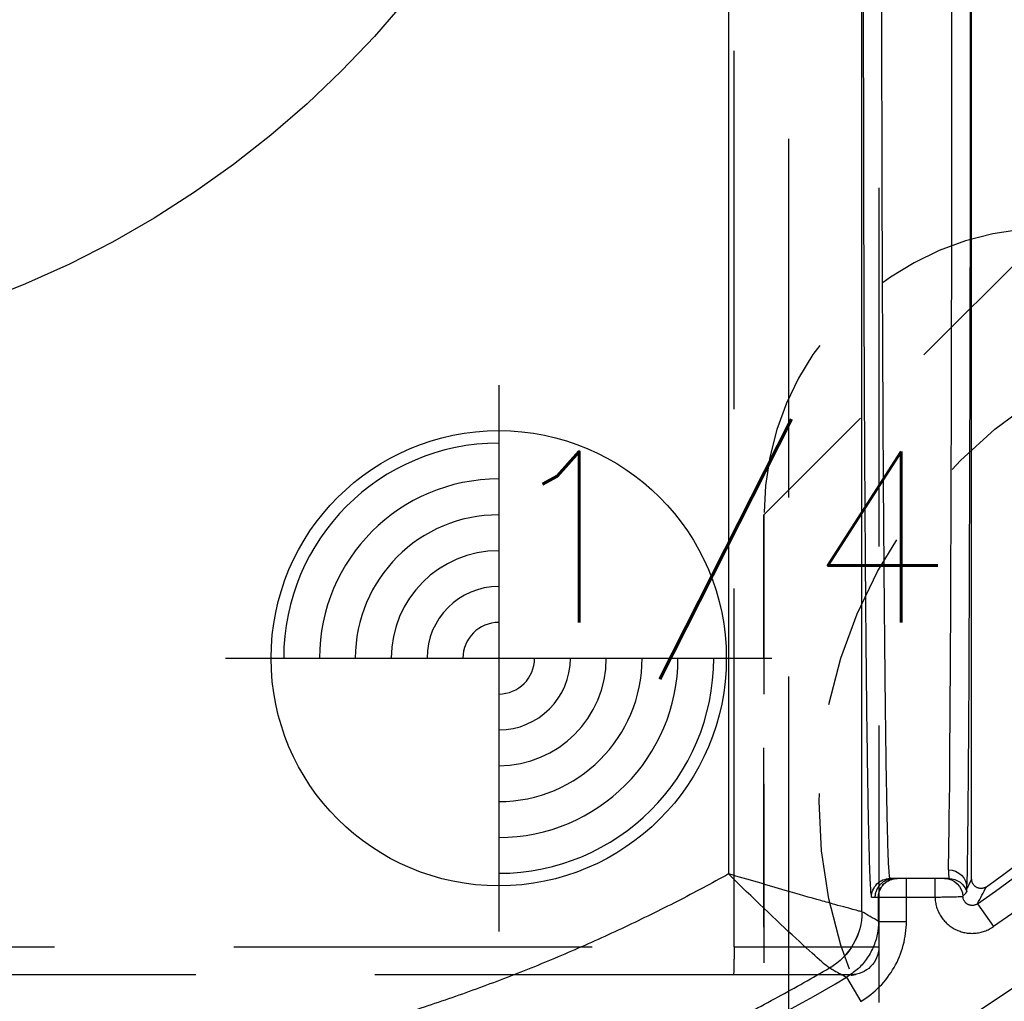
# Model space of a CAD drawing. Extents: x 2651 to 7771, y -1163 to 1075.
# Tile 256 of 256: x 4116 to 4130, y 697 to 711. Entities that reach past the tile are written whole.
import ezdxf

# ---------------------------------------------------------------- set-up
doc = ezdxf.new("R2010")
doc.units = 0
doc.header["$LTSCALE"] = 10
for name, pattern in [('CNSHID', [4, 3, -1]), ('DASHED', [0.75, 0.5, -0.25]), ('HIDDEN', [0.375, 0.25, -0.125])]:
    doc.linetypes.add(name, pattern=pattern)
doc.layers.get('0').update_dxf_attribs({"linetype": 'CONTINUOUS'})
doc.layers.get('Defpoints').update_dxf_attribs({"linetype": 'CONTINUOUS'})
for name, color, linetype in [('1', 7, 'CONTINUOUS'), ('204', 7, 'CONTINUOUS'), ('COOL', 150, 'HIDDEN'), ('DIM', 3, 'CONTINUOUS'), ('LAYER_103', 7, 'CONTINUOUS'), ('PIN', 3, 'CONTINUOUS'), ('WL1-HL', 4, 'CNSHID')]:
    doc.layers.add(name, color=color, linetype=linetype)
doc.styles.get("Standard").update_dxf_attribs({"font": 'romans.shx'})
doc.dimstyles.new('MM& INCH5', dxfattribs={"dimtxt": 5, "dimasz": 2.5, "dimexe": 1, "dimexo": 0.5, "dimtad": 0, "dimrnd": 1.38778e-17, "dimzin": 9, "dimdsep": 46, "dimtxsty": 'Standard', "dimblk": 'CLOSED', "dimcen": 0, "dimclrd": 3, "dimclre": 3, "dimclrt": 3, "dimazin": 2, "dimtfac": 0.75, "dimtofl": 0, "dimtmove": 0, "dimatfit": 3, "dimfxl": 0, "dimtolj": 1, "dimarcsym": 0})

# ---------------------------------------------------------------- blocks, each defined once
blk = doc.blocks.new('DSD')
at = {"layer": '1', "color": 6, "linetype": 'DASHED'}
for p, q in [((499.908, 528.968), (499.908, 578.104)), ((500.665, 577.737), (500.665, 520.364)), ((501.927, 577.054), (501.927, 528.968)), ((501.922, 529.325), (501.922, 529.662)), ((499.908, 528.968), (501.927, 528.968)), ((499.898, 528.58), (462.919, 528.58)), ((501.538, 528.58), (499.898, 528.58))]:
    blk.add_line(p, q, dxfattribs=at)
at = {"layer": '1', "color": 252, "linetype": 'Continuous'}
for p, q in [((501.692, 529.457), (501.692, 573.842)), ((499.831, 573.329), (499.831, 529.985)), ((502.312, 529.662), (502.312, 529.921)), ((502.711, 529.662), (502.711, 529.921)), ((501.825, 529.662), (501.923, 529.662)), ((501.923, 529.662), (501.923, 529.324)), ((501.923, 529.662), (502.312, 529.662)), ((502.312, 529.662), (502.711, 529.662)), ((502.312, 529.324), (502.312, 529.662)), ((503.303, 529.569), (503.526, 529.251)), ((501.923, 529.324), (502.312, 529.324)), ((501.477, 528.543), (501.675, 528.208))]:
    blk.add_line(p, q, dxfattribs=at)
at = {"layer": '1', "color": 7, "linetype": 'Continuous'}
for p, q in [((503.222, 529.912), (503.222, 573.144)), ((502.182, 529.921), (502.084, 529.921)), ((502.312, 529.921), (502.182, 529.921)), ((502.711, 529.921), (502.312, 529.921))]:
    blk.add_line(p, q, dxfattribs=at)
at = {"layer": '1', "color": 252, "linetype": 'Continuous'}
for centre, radius, start, end in [((487.959, 551.472), 26.743, 305.0137, 346.7286), ((486.693, 563.151), 38.365, 233.2604, 276.1879), ((487.959, 551.472), 26.617, 276.1879, 300.5226)]:
    blk.add_arc(centre, radius, start, end, dxfattribs=at)
at = {"layer": '1', "color": 7, "linetype": 'Continuous'}
for radius, start, end in [(26.62, 305.5251, 346.6816), (28.499, 303.3599, 336.8536)]:
    blk.add_arc((487.959, 551.472), radius, start, end, dxfattribs=at)
at = {"layer": '1', "color": 252, "linetype": 'Continuous', "extrusion": (0, 0, -1)}
for centre, radius, start, end in [((-487.959, 551.472), 27.132, 193.2714, 234.9863), ((-487.959, 551.472), 28.376, 202.1388, 263.7853), ((-486.693, 563.151), 38.753, 263.8121, 306.7396), ((-486.693, 563.151), 40.124, 263.7932, 306.1972)]:
    blk.add_arc(centre, radius, start, end, dxfattribs=at)
at = {"layer": '1', "color": 110, "linetype": 'Continuous'}
for centre, radius, start, end in [((487.959, 551.472), 27.988, 276.2148, 338.982), ((486.693, 563.151), 39.735, 230.6179, 276.2068)]:
    blk.add_arc(centre, radius, start, end, dxfattribs=at)
at = {"layer": '1', "color": 6, "linetype": 'DASHED', "extrusion": (0, 0, -1)}
blk.add_arc((-501.538, 528.968), 0.389, 180, 270, dxfattribs=at)
at = {"layer": '1', "color": 7, "linetype": 'Continuous'}
blk.add_ellipse((502.89, 542.875), major_axis=(0, 12.954), ratio=0.004451, start_param=3.278184, end_param=4.712389, dxfattribs=at)
at = {"layer": '1', "color": 252, "linetype": 'Continuous'}
for centre, major_axis, ratio, start_param, end_param in [((503.149, 542.875), (0, 13.213), 0.004363, 3.278184, 4.712389), ((486.674, 563.151), (-41.149, 0), 1, 0.952596, 1.678692)]:
    blk.add_ellipse(centre, major_axis=major_axis, ratio=ratio, start_param=start_param, end_param=end_param, dxfattribs=at)
at = {"layer": '1', "color": 252, "linetype": 'Continuous', "extrusion": (0, 0, -1)}
for centre, major_axis, ratio, start_param, end_param in [((502.897, 529.785), (0.259, -0.008), 0.990677, 4.68095, 6.251152), ((502.084, 529.662), (0, -0.259), 0.999962, 1.570796, 3.141593), ((502.182, 529.662), (0, -0.259), 0.999962, 1.570796, 3.141593), ((502.841, 529.662), (0, -0.259), 0.999989, 3.141593, 4.678393), ((502.905, 529.662), (0, -0.259), 0.999977, 3.141593, 4.431029), ((500.785, 529.457), (0.452, 0.786), 0.999949, 1.049185, 2.092408), ((500.785, 529.457), (-0.106, 0.901), 0.999761, 1.688035, 2.731247)]:
    blk.add_ellipse(centre, major_axis=major_axis, ratio=ratio, start_param=start_param, end_param=end_param, dxfattribs=at)
at = {"layer": '1', "color": 6, "linetype": 'DASHED', "extrusion": (0, 0, -1)}
for centre in [(502.137, 529.662), (502.181, 529.662)]:
    blk.add_ellipse(centre, major_axis=(0, -0.259), ratio=0.999914, start_param=1.570796, end_param=3.141593, dxfattribs=at)
at = {"layer": '1', "color": 252, "linetype": 'Continuous'}
for points, weights in [([(501.71, 542.875), (501.71, 535.135), (501.757, 529.662), (501.825, 529.662)], [1, 0.804737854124, 0.804737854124, 1]), ([(490.56, 527.041), (481.685, 526.077), (473.041, 528.306), (465.739, 533.443)], [1, 0.957116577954, 0.957116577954, 1]), ([(499.831, 529.985), (496.958, 528.39), (493.826, 527.396), (490.56, 527.041)], [1, 0.98681524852, 0.98681524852, 1])]:
    blk.add_rational_spline(points, weights, degree=3, dxfattribs=at)
for points, knots in [([(502.084, 529.921), (502.082, 529.925), (502.077, 529.934), (502.071, 530.005), (502.064, 530.115), (502.058, 530.267), (502.052, 530.458), (502.046, 530.686), (502.041, 530.947), (502.035, 531.241), (502.03, 531.564), (502.025, 531.915), (502.021, 532.29), (502.016, 532.688), (502.012, 533.107), (502.008, 533.544), (502.004, 533.997), (502, 534.464), (501.996, 534.942), (501.993, 535.431), (501.99, 535.928), (501.987, 536.43), (501.985, 536.938), (501.982, 537.448), (501.98, 537.959), (501.978, 538.471), (501.976, 538.981), (501.974, 539.488), (501.973, 539.991), (501.972, 540.489), (501.971, 540.981), (501.97, 541.466), (501.969, 541.943), (501.969, 542.412), (501.969, 542.722), (501.969, 542.875)], [0, 0, 0, 0, 0.038023, 0.075563, 0.112621, 0.149196, 0.185289, 0.2209, 0.256028, 0.290673, 0.324837, 0.358517, 0.391715, 0.424431, 0.456664, 0.488415, 0.519683, 0.550468, 0.580772, 0.610592, 0.63993, 0.668786, 0.697159, 0.72505, 0.752458, 0.779383, 0.805826, 0.831787, 0.857265, 0.88226, 0.906773, 0.930804, 0.954352, 0.977417, 1, 1, 1, 1]), ([(464.023, 532.479), (464.378, 532.222), (465.095, 531.703), (466.214, 530.966), (467.376, 530.255), (468.583, 529.575), (469.835, 528.93), (471.131, 528.321), (472.47, 527.753), (473.851, 527.229), (475.274, 526.752), (477.26, 526.172), (481.032, 525.318), (485.084, 524.958), (488.752, 525.048), (490.12, 525.175), (490.803, 525.238)], [0, 0, 0, 0, 0.046368, 0.093547, 0.141537, 0.190338, 0.23995, 0.290372, 0.341606, 0.393651, 0.446506, 0.500173, 0.612317, 0.8549, 0.92745, 1, 1, 1, 1]), ([(501.241, 528.674), (501.229, 528.672), (501.039, 528.838), (500.499, 529.336), (500.161, 529.659), (499.831, 529.985)], [0, 0, 0, 0, 0.5, 0.5, 1, 1, 1, 1]), ([(501.691, 529.457), (501.685, 529.459), (501.672, 529.462), (501.596, 529.482), (501.48, 529.513), (501.319, 529.557), (501.053, 529.63), (500.572, 529.772), (500.103, 529.907), (499.831, 529.985)], [0, 0, 0, 0, 0.097521, 0.196244, 0.296336, 0.397955, 0.501256, 0.710965, 1, 1, 1, 1]), ([(502.711, 529.662), (502.711, 529.65), (502.712, 529.638), (502.714, 529.615), (502.716, 529.603), (502.721, 529.569), (502.732, 529.523), (502.748, 529.48), (502.763, 529.448), (502.768, 529.438), (502.779, 529.417), (502.785, 529.407), (502.804, 529.378), (502.818, 529.359), (502.84, 529.332), (502.848, 529.324), (502.864, 529.307), (502.872, 529.299), (502.899, 529.275), (502.935, 529.246), (502.975, 529.223), (503.006, 529.207), (503.017, 529.202), (503.038, 529.193), (503.049, 529.189), (503.082, 529.178), (503.105, 529.171), (503.15, 529.162), (503.173, 529.159), (503.22, 529.156), (503.267, 529.157), (503.313, 529.163), (503.347, 529.17), (503.358, 529.173), (503.381, 529.179), (503.392, 529.183), (503.425, 529.195), (503.467, 529.213), (503.507, 529.237), (503.526, 529.251)], [0, 0, 0, 0, 0.03125, 0.03125, 0.0625, 0.0625, 0.125, 0.1875, 0.1875, 0.21875, 0.21875, 0.25, 0.25, 0.3125, 0.3125, 0.34375, 0.34375, 0.375, 0.375, 0.4375, 0.5, 0.5, 0.53125, 0.53125, 0.5625, 0.5625, 0.625, 0.625, 0.6875, 0.6875, 0.75, 0.8125, 0.8125, 0.84375, 0.84375, 0.875, 0.875, 0.9375, 1, 1, 1, 1]), ([(501.923, 529.324), (501.92, 529.263), (501.912, 529.138), (501.853, 528.957), (501.758, 528.791), (501.632, 528.647), (501.528, 528.578), (501.477, 528.543)], [0, 0, 0, 0, 0.195653, 0.397798, 0.602202, 0.804347, 1, 1, 1, 1]), ([(501.675, 528.208), (501.772, 528.266), (501.86, 528.335), (502.017, 528.494), (502.086, 528.585), (502.197, 528.778), (502.24, 528.884), (502.297, 529.1), (502.312, 529.211), (502.312, 529.324)], [0, 0, 0, 0, 0.25, 0.25, 0.5, 0.5, 0.75, 0.75, 1, 1, 1, 1]), ([(490.803, 525.238), (491.196, 525.286), (491.969, 525.38), (493.103, 525.584), (494.191, 525.824), (495.234, 526.101), (496.23, 526.409), (497.179, 526.743), (498.082, 527.099), (498.938, 527.473), (499.748, 527.862), (500.513, 528.258), (501.002, 528.537), (501.241, 528.674)], [0, 0, 0, 0, 0.107215, 0.211168, 0.31186, 0.409292, 0.503461, 0.59437, 0.682018, 0.766405, 0.847531, 0.925396, 1, 1, 1, 1]), ([(501.241, 528.674), (501.263, 528.662), (501.284, 528.65), (501.363, 528.606), (501.42, 528.575), (501.477, 528.543)], [0, 0, 0, 0, 0.272285, 0.272285, 1, 1, 1, 1])]:
    blk.add_open_spline(points, degree=3, knots=knots, dxfattribs=at)
at = {"layer": '1', "color": 7, "linetype": 'Continuous'}
for points, knots in [([(491.031, 523.143), (490.723, 523.11), (490.262, 523.065), (489.722, 523.022), (489.491, 523.006), (489.337, 522.996), (489.259, 522.991), (488.565, 522.948), (487.331, 522.9), (485.483, 522.913), (484.252, 522.979), (483.33, 523.049), (482.869, 523.09), (482.331, 523.146), (482.101, 523.172), (481.947, 523.19), (481.87, 523.2), (481.18, 523.284), (479.961, 523.463), (478.157, 523.812), (476.376, 524.241), (474.619, 524.75), (472.886, 525.339), (471.176, 526.008), (470.052, 526.508), (469.354, 526.838), (469.215, 526.905), (469.007, 527.006), (468.937, 527.04), (468.799, 527.109), (468.453, 527.281), (468.11, 527.458), (467.292, 527.892), (466.216, 528.495), (464.646, 529.472), (463.628, 530.172), (463.127, 530.534)], [0, 0, 0, 0, 0.03125, 0.046875, 0.054688, 0.054688, 0.0625, 0.0625, 0.125, 0.1875, 0.25, 0.25, 0.28125, 0.296875, 0.304688, 0.304688, 0.3125, 0.3125, 0.375, 0.4375, 0.5, 0.5625, 0.625, 0.6875, 0.75, 0.75, 0.765625, 0.765625, 0.773438, 0.773438, 0.78125, 0.8125, 0.8125, 0.875, 0.9375, 1, 1, 1, 1]), ([(502.897, 530.042), (502.897, 530.021), (502.898, 530.004), (502.899, 529.981), (502.9, 529.974), (502.901, 529.962), (502.902, 529.956), (502.904, 529.942), (502.905, 529.938), (502.905, 529.933), (502.906, 529.927), (502.91, 529.919), (502.904, 529.921)], [0, 0, 0, 0, 0.25, 0.25, 0.375, 0.375, 0.5, 0.5, 0.75, 0.75, 0.875, 1, 1, 1, 1]), ([(502.841, 529.921), (502.836, 529.921), (502.823, 529.921), (502.779, 529.921), (502.753, 529.921), (502.745, 529.921), (502.732, 529.921), (502.728, 529.921), (502.72, 529.921), (502.715, 529.921), (502.711, 529.921)], [0, 0, 0, 0, 0.1875, 0.375, 0.6875, 0.875, 0.875, 0.9375, 0.9375, 1, 1, 1, 1]), ([(502.905, 529.921), (502.892, 529.921), (502.88, 529.921), (502.859, 529.921), (502.849, 529.921), (502.841, 529.921)], [0, 0, 0, 0, 0.5, 0.5, 1, 1, 1, 1]), ([(503.427, 529.807), (503.422, 529.803), (503.412, 529.797), (503.401, 529.792), (503.394, 529.789), (503.389, 529.788), (503.384, 529.787), (503.376, 529.784), (503.367, 529.783), (503.359, 529.783), (503.354, 529.782), (503.35, 529.782), (503.345, 529.783), (503.337, 529.783), (503.326, 529.785), (503.314, 529.788), (503.307, 529.79), (503.302, 529.792), (503.298, 529.794), (503.29, 529.798), (503.282, 529.803), (503.276, 529.807), (503.272, 529.81), (503.268, 529.813), (503.265, 529.816), (503.259, 529.821), (503.251, 529.83), (503.244, 529.839), (503.24, 529.846), (503.238, 529.85), (503.235, 529.855), (503.232, 529.863), (503.229, 529.871), (503.226, 529.879), (503.225, 529.883), (503.224, 529.888), (503.224, 529.893), (503.223, 529.9), (503.222, 529.906), (503.222, 529.912)], [0, 0, 0, 0, 0.0625, 0.125, 0.125, 0.15625, 0.15625, 0.1875, 0.25, 0.25, 0.28125, 0.28125, 0.3125, 0.3125, 0.375, 0.4375, 0.4375, 0.46875, 0.46875, 0.5, 0.5625, 0.5625, 0.59375, 0.59375, 0.625, 0.625, 0.6875, 0.75, 0.75, 0.78125, 0.78125, 0.8125, 0.875, 0.875, 0.90625, 0.90625, 0.9375, 0.9375, 1, 1, 1, 1]), ([(503.154, 529.734), (503.156, 529.739), (503.156, 529.744), (503.156, 529.748), (503.156, 529.753), (503.156, 529.758), (503.156, 529.77), (503.156, 529.777), (503.157, 529.785)], [0, 0, 0, 0, 0.25, 0.5, 0.5, 0.75, 0.75, 1, 1, 1, 1]), ([(502.711, 529.662), (502.724, 529.662), (502.737, 529.662), (502.756, 529.663), (502.762, 529.663), (502.775, 529.663), (502.781, 529.663), (502.812, 529.664), (502.836, 529.664), (502.865, 529.665), (502.871, 529.665), (502.882, 529.665), (502.888, 529.665), (502.905, 529.666), (502.916, 529.666), (502.947, 529.667), (502.967, 529.667), (503.003, 529.668), (503.019, 529.668), (503.036, 529.669), (503.041, 529.669), (503.047, 529.669), (503.056, 529.669), (503.07, 529.67), (503.079, 529.67), (503.084, 529.67), (503.1, 529.671)], [0, 0, 0, 0, 0.0625, 0.0625, 0.09375, 0.09375, 0.125, 0.125, 0.25, 0.25, 0.28125, 0.28125, 0.3125, 0.3125, 0.375, 0.375, 0.5, 0.5, 0.625, 0.625, 0.65625, 0.65625, 0.6875, 0.75, 0.8125, 1, 1, 1, 1]), ([(503.303, 529.569), (503.299, 529.566), (503.289, 529.56), (503.278, 529.555), (503.267, 529.551), (503.261, 529.549), (503.25, 529.547), (503.239, 529.545), (503.227, 529.545), (503.215, 529.546), (503.21, 529.547), (503.198, 529.549), (503.193, 529.551), (503.185, 529.553), (503.181, 529.555), (503.177, 529.556), (503.172, 529.558), (503.166, 529.562), (503.156, 529.568), (503.147, 529.575), (503.141, 529.58), (503.138, 529.583), (503.134, 529.587), (503.128, 529.593), (503.123, 529.6), (503.119, 529.607), (503.117, 529.611), (503.114, 529.615), (503.112, 529.619), (503.109, 529.625), (503.105, 529.636), (503.102, 529.647), (503.102, 529.652), (503.101, 529.657), (503.1, 529.661), (503.1, 529.666), (503.1, 529.671)], [0, 0, 0, 0, 0.0625, 0.125, 0.125, 0.1875, 0.1875, 0.25, 0.3125, 0.3125, 0.375, 0.375, 0.4375, 0.4375, 0.46875, 0.46875, 0.5, 0.5, 0.5625, 0.625, 0.625, 0.65625, 0.65625, 0.6875, 0.75, 0.75, 0.78125, 0.78125, 0.8125, 0.8125, 0.875, 0.9375, 0.9375, 0.96875, 0.96875, 1, 1, 1, 1])]:
    blk.add_open_spline(points, degree=3, knots=knots, dxfattribs=at)
at = {"layer": '1', "color": 252, "linetype": 'Continuous'}
for points in [[(503.222, 529.912), (503.2, 529.87), (503.178, 529.827), (503.157, 529.785)], [(503.303, 529.569), (503.345, 529.648), (503.386, 529.727), (503.427, 529.807)], [(501.923, 529.324), (501.846, 529.368), (501.769, 529.413), (501.692, 529.457)]]:
    blk.add_open_spline(points, degree=3, dxfattribs=at)
at = {"layer": '1', "color": 7, "linetype": 'Continuous'}
for points in [[(503.1, 529.671), (503.116, 529.692), (503.134, 529.713), (503.154, 529.734)], [(501.692, 529.457), (501.691, 529.457), (501.691, 529.457), (501.691, 529.457)], [(501.241, 528.674), (501.241, 528.674), (501.241, 528.674), (501.241, 528.674)]]:
    blk.add_open_spline(points, degree=3, dxfattribs=at)
at = {"layer": '1', "color": 6, "linetype": 'DASHED'}
for points in [[(462.929, 528.968), (499.908, 528.968)], [(501.539, 528.572), (501.609, 528.586)]]:
    blk.add_open_spline(points, degree=1, dxfattribs=at)
blk.add_open_spline([(499.908, 528.968), (499.908, 528.867), (499.907, 528.766), (499.904, 528.622), (499.902, 528.579), (499.897, 528.58)], degree=3, knots=[0, 0, 0, 0, 0.5, 0.5, 1, 1, 1, 1], dxfattribs=at)
blk.add_rational_spline([(501.927, 528.971), (501.927, 528.966), (501.927, 528.647), (501.927, 528.191)], [1, 0.804737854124, 0.804737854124, 1], degree=3, dxfattribs=at)
blk = doc.blocks.new('*D109')
at = {"layer": 'Defpoints', "color": 0}
for p in [(4086.684, 927.642), (4086.684, 894.882), (4171.684, 387.642)]:
    blk.add_point(p, dxfattribs=at)
at = {"layer": 'DIM', "color": 3, "lineweight": -2}
blk.add_line((4086.684, 895.382), (4086.684, 927.642), dxfattribs=at)
at = {"layer": 'DIM', "color": 3, "insert": (4086.684, 948.624), "char_height": 5, "attachment_point": 5, "rotation": 90}
blk.add_mtext('\\A1;85 [3.346]', dxfattribs=at)
blk = doc.blocks.new('_Closed')
at = {"color": 0, "linetype": 'ByBlock', "lineweight": -2}
for p, q in [((-1, 0.1667), (0, 0)), ((-1, 0.1667), (-1, -0.1667)), ((0, 0), (-1, -0.1667)), ((0, 0), (-1, 0))]:
    blk.add_line(p, q, dxfattribs=at)
blk = doc.blocks.new('*D110')
at = {"layer": 'Defpoints', "color": 0}
for p in [(4064.684, 927.642), (4064.684, 906.842), (4171.684, 387.642)]:
    blk.add_point(p, dxfattribs=at)
at = {"layer": 'DIM', "color": 3, "lineweight": -2}
blk.add_line((4064.684, 907.342), (4064.684, 927.642), dxfattribs=at)
at = {"layer": 'DIM', "color": 3, "insert": (4064.684, 950.648), "char_height": 5, "attachment_point": 5, "rotation": 90}
blk.add_mtext('\\A1;107 [4.213]', dxfattribs=at)
blk = doc.blocks.new('*D111')
at = {"layer": 'Defpoints', "color": 0}
for p in [(4051.684, 927.642), (4051.684, 912.642), (4171.684, 387.642)]:
    blk.add_point(p, dxfattribs=at)
at = {"layer": 'DIM', "color": 3, "lineweight": -2}
blk.add_line((4051.684, 913.142), (4051.684, 927.642), dxfattribs=at)
at = {"layer": 'DIM', "color": 3, "insert": (4051.684, 950.648), "char_height": 5, "attachment_point": 5, "rotation": 90}
blk.add_mtext('\\A1;120 [4.724]', dxfattribs=at)
blk = doc.blocks.new('*D112')
at = {"layer": 'Defpoints', "color": 0}
for p in [(3974.684, 927.642), (3974.684, 892.822), (4171.684, 387.642)]:
    blk.add_point(p, dxfattribs=at)
at = {"layer": 'DIM', "color": 3, "lineweight": -2}
blk.add_line((3974.684, 893.322), (3974.684, 927.642), dxfattribs=at)
at = {"layer": 'DIM', "color": 3, "insert": (3974.684, 950.648), "char_height": 5, "attachment_point": 5, "rotation": 90}
blk.add_mtext('\\A1;197 [7.756]', dxfattribs=at)
blk = doc.blocks.new('*D113')
at = {"layer": 'Defpoints', "color": 0}
for p in [(3966.684, 927.642), (3971.684, 807.17), (4171.684, 387.642)]:
    blk.add_point(p, dxfattribs=at)
at = {"layer": 'DIM', "color": 3, "lineweight": -2}
for p, q in [((3966.684, 922.642), (3966.684, 927.642)), ((3971.684, 917.642), (3966.684, 922.642)), ((3971.684, 807.67), (3971.684, 917.642))]:
    blk.add_line(p, q, dxfattribs=at)
at = {"layer": 'DIM', "color": 3, "insert": (3966.684, 951.005), "char_height": 5, "attachment_point": 5, "rotation": 90}
blk.add_mtext('\\A1;200 [7.874]', dxfattribs=at)
blk = doc.blocks.new('*D114')
at = {"layer": 'Defpoints', "color": 0}
for p in [(3931.684, 927.642), (3931.684, 912.642), (4171.684, 387.642)]:
    blk.add_point(p, dxfattribs=at)
at = {"layer": 'DIM', "color": 3, "lineweight": -2}
blk.add_line((3931.684, 913.142), (3931.684, 927.642), dxfattribs=at)
at = {"layer": 'DIM', "color": 3, "insert": (3931.684, 951.005), "char_height": 5, "attachment_point": 5, "rotation": 90}
blk.add_mtext('\\A1;240 [9.449]', dxfattribs=at)
blk = doc.blocks.new('*D115')
at = {"layer": 'Defpoints', "color": 0}
for p in [(3896.684, 927.642), (3896.684, 910.642), (4171.684, 387.642)]:
    blk.add_point(p, dxfattribs=at)
at = {"layer": 'DIM', "color": 3, "lineweight": -2}
blk.add_line((3896.684, 911.142), (3896.684, 927.642), dxfattribs=at)
at = {"layer": 'DIM', "color": 3, "insert": (3896.684, 953.386), "char_height": 5, "attachment_point": 5, "rotation": 90}
blk.add_mtext('\\A1;275 [10.827]', dxfattribs=at)
blk = doc.blocks.new('*D122')
at = {"layer": 'Defpoints', "color": 0}
for p in [(3881.004, 912.642), (3898.684, 912.642), (4171.684, 387.642)]:
    blk.add_point(p, dxfattribs=at)
at = {"layer": 'DIM', "color": 3, "lineweight": -2}
blk.add_line((3898.184, 912.642), (3881.004, 912.642), dxfattribs=at)
at = {"layer": 'DIM', "color": 3, "insert": (3855.26, 912.642), "char_height": 5, "attachment_point": 5}
blk.add_mtext('\\A1;525 [20.669]', dxfattribs=at)
blk = doc.blocks.new('*D123')
at = {"layer": 'Defpoints', "color": 0}
for p in [(3857.842, 862.642), (3869.984, 862.642), (4171.684, 387.642)]:
    blk.add_point(p, dxfattribs=at)
at = {"layer": 'DIM', "color": 3, "lineweight": -2}
blk.add_line((3869.484, 862.642), (3857.842, 862.642), dxfattribs=at)
at = {"layer": 'DIM', "color": 3, "insert": (3832.098, 862.642), "char_height": 5, "attachment_point": 5}
blk.add_mtext('\\A1;475 [18.701]', dxfattribs=at)
blk = doc.blocks.new('*D124')
at = {"layer": 'Defpoints', "color": 0}
for p in [(3941.504, 859.642), (3857.842, 854.642), (4171.684, 387.642)]:
    blk.add_point(p, dxfattribs=at)
at = {"layer": 'DIM', "color": 3, "lineweight": -2}
for p, q in [((3867.842, 859.642), (3862.842, 854.642)), ((3941.004, 859.642), (3867.842, 859.642)), ((3862.842, 854.642), (3857.842, 854.642))]:
    blk.add_line(p, q, dxfattribs=at)
at = {"layer": 'DIM', "color": 3, "insert": (3832.098, 854.642), "char_height": 5, "attachment_point": 5}
blk.add_mtext('\\A1;472 [18.583]', dxfattribs=at)
blk = doc.blocks.new('*D125')
at = {"layer": 'Defpoints', "color": 0}
for p in [(3870.047, 797.642), (3962.156, 797.642), (4171.684, 387.642)]:
    blk.add_point(p, dxfattribs=at)
at = {"layer": 'DIM', "color": 3, "lineweight": -2}
blk.add_line((3961.656, 797.642), (3870.047, 797.642), dxfattribs=at)
at = {"layer": 'DIM', "color": 3, "insert": (3844.303, 797.642), "char_height": 5, "attachment_point": 5}
blk.add_mtext('\\A1;410 [16.142]', dxfattribs=at)
blk = doc.blocks.new('*D126')
at = {"layer": 'Defpoints', "color": 0}
for p in [(3870.047, 832.642), (4069.264, 832.642), (4171.684, 387.642)]:
    blk.add_point(p, dxfattribs=at)
at = {"layer": 'DIM', "color": 3, "lineweight": -2}
blk.add_line((4068.764, 832.642), (3870.047, 832.642), dxfattribs=at)
at = {"layer": 'DIM', "color": 3, "insert": (3846.684, 832.642), "char_height": 5, "attachment_point": 5}
blk.add_mtext('\\A1;445 [17.52]', dxfattribs=at)
blk = doc.blocks.new('*D127')
at = {"layer": 'Defpoints', "color": 0}
for p in [(3857.842, 879.642), (4071.444, 879.642), (4171.684, 387.642)]:
    blk.add_point(p, dxfattribs=at)
at = {"layer": 'DIM', "color": 3, "lineweight": -2}
blk.add_line((4070.944, 879.642), (3857.842, 879.642), dxfattribs=at)
at = {"layer": 'DIM', "color": 3, "insert": (3834.479, 879.642), "char_height": 5, "attachment_point": 5}
blk.add_mtext('\\A1;492 [19.37]', dxfattribs=at)
blk = doc.blocks.new('*D128')
at = {"layer": 'Defpoints', "color": 0}
for p in [(3857.842, 899.642), (4057.484, 899.642), (4171.684, 387.642)]:
    blk.add_point(p, dxfattribs=at)
at = {"layer": 'DIM', "color": 3, "lineweight": -2}
blk.add_line((4056.984, 899.642), (3857.842, 899.642), dxfattribs=at)
at = {"layer": 'DIM', "color": 3, "insert": (3832.098, 899.642), "char_height": 5, "attachment_point": 5}
blk.add_mtext('\\A1;512 [20.157]', dxfattribs=at)
blk = doc.blocks.new('*D129')
at = {"layer": 'Defpoints', "color": 0}
for p in [(3870.047, 743.242), (4076.434, 743.242), (4171.684, 387.642)]:
    blk.add_point(p, dxfattribs=at)
at = {"layer": 'DIM', "color": 3, "lineweight": -2}
blk.add_line((4075.934, 743.242), (3870.047, 743.242), dxfattribs=at)
at = {"layer": 'DIM', "color": 3, "insert": (3849.065, 743.242), "char_height": 5, "attachment_point": 5}
blk.add_mtext('\\A1;355.6 [14]', dxfattribs=at)
blk = doc.blocks.new('*D130')
at = {"layer": 'Defpoints', "color": 0}
for p in [(3870.047, 762.642), (3896.684, 762.642), (4171.684, 387.642)]:
    blk.add_point(p, dxfattribs=at)
at = {"layer": 'DIM', "color": 3, "lineweight": -2}
blk.add_line((3896.184, 762.642), (3870.047, 762.642), dxfattribs=at)
at = {"layer": 'DIM', "color": 3, "insert": (3844.303, 762.642), "char_height": 5, "attachment_point": 5}
blk.add_mtext('\\A1;375 [14.764]', dxfattribs=at)
blk = doc.blocks.new('*D131')
at = {"layer": 'Defpoints', "color": 0}
for p in [(3870.047, 719.642), (3896.684, 719.642), (4171.684, 387.642)]:
    blk.add_point(p, dxfattribs=at)
at = {"layer": 'DIM', "color": 3, "lineweight": -2}
blk.add_line((3896.184, 719.642), (3870.047, 719.642), dxfattribs=at)
at = {"layer": 'DIM', "color": 3, "insert": (3844.303, 719.642), "char_height": 5, "attachment_point": 5}
blk.add_mtext('\\A1;332 [13.071]', dxfattribs=at)
blk = doc.blocks.new('*D156')
at = {"layer": 'Defpoints', "color": 0}
for p in [(4095.484, 927.642), (4095.484, 766.102), (4171.684, 387.642)]:
    blk.add_point(p, dxfattribs=at)
at = {"layer": 'DIM', "color": 3, "lineweight": -2}
blk.add_line((4095.484, 766.602), (4095.484, 927.642), dxfattribs=at)
at = {"layer": 'DIM', "color": 3, "insert": (4095.484, 943.862), "char_height": 5, "attachment_point": 5, "rotation": 90}
blk.add_mtext('\\A1;76.2 [3]', dxfattribs=at)
blk = doc.blocks.new('*D157')
at = {"layer": 'Defpoints', "color": 0}
for p in [(4103.484, 927.642), (4096.684, 860.062), (4171.684, 387.642)]:
    blk.add_point(p, dxfattribs=at)
at = {"layer": 'DIM', "color": 3, "lineweight": -2}
for p, q in [((4103.484, 922.642), (4103.484, 927.642)), ((4096.684, 917.642), (4103.484, 922.642)), ((4096.684, 860.562), (4096.684, 917.642))]:
    blk.add_line(p, q, dxfattribs=at)
at = {"layer": 'DIM', "color": 3, "insert": (4103.484, 948.624), "char_height": 5, "attachment_point": 5, "rotation": 90}
blk.add_mtext('\\A1;75 [2.953]', dxfattribs=at)
blk = doc.blocks.new('117')
at = {"layer": 'WL1-HL'}
for radius in [13.87, 10.3]:
    blk.add_circle((254.95, 1693.104), radius, dxfattribs=at)
blk = doc.blocks.new('A$C257357D5')
at = {"layer": 'COOL'}
blk.add_circle((-61, 32), 9.5, dxfattribs=at)
blk.add_blockref('117', (-315.95, -1661.104), dxfattribs=at)
blk = doc.blocks.new('*U6', base_point=(965.4695, 1808.9548))
blk.add_circle((965.4695, 1808.9548), 0.5)
for radius, start, end in [(0.4724, 90, 180), (0.3937, 90, 180), (0.315, 90, 180), (0.2362, 90, 180), (0.1575, 90, 180), (0.0787, 90, 180), (0.0787, 270, 0), (0.1575, 270, 0), (0.2362, 270, 0), (0.315, 270, 0), (0.3937, 270, 0), (0.4724, 270, 0)]:
    blk.add_arc((965.4695, 1808.9548), radius, start, end)
at = {"layer": 'PIN'}
for p, q in [((965.4695, 1809.5548), (965.4695, 1808.3548)), ((964.8695, 1808.9548), (966.0695, 1808.9548))]:
    blk.add_line(p, q, dxfattribs=at)
blk = doc.blocks.new('A$C7E3E5291')
at = {"layer": '204', "color": 6, "linetype": 'HIDDEN'}
for p, q in [((-41.3, 20), (-45.3, 16)), ((-45.3, 16), (-45.3, -16))]:
    blk.add_line(p, q, dxfattribs=at)
blk.add_circle((-37.8, 12), 6.73, dxfattribs=at)
at = {"layer": 'LAYER_103', "color": 6, "linetype": 'HIDDEN'}
blk.add_line((-45.3, -16), (-45.3, 16), dxfattribs=at)
blk.add_arc((-41.3, 16), 4, 90, 180, dxfattribs=at)

msp = doc.modelspace()

# ---------------------------------------------------------------- block references
at = {"layer": 'DIM'}
for name, p in [('DSD', (3626.059, 168.648)), ('A$C257357D5', (4171.684, 687.642)), ('A$C7E3E5291', (4171.684, 687.642))]:
    msp.add_blockref(name, p, dxfattribs=at)
at = {"layer": 'PIN', "xscale": 6.35, "yscale": 6.35, "zscale": 6.35}
msp.add_blockref('*U6', (4122.684, 701.642), dxfattribs=at)

# ---------------------------------------------------------------- texts
at = {"layer": 'PIN', "color": 4}
msp.add_text('1/4', height=2.3813, dxfattribs=at).set_placement((4122.684, 702.142))

# ---------------------------------------------------------------- dimensions: what is measured, and where the dimension line sits
at = {"layer": 'DIM'}
for feature_location, offset, dtype, picture, middle in [((3896.684, 910.642), (0, 17), 1, '*D115', (3896.684, 953.386)), ((3931.684, 912.642), (0, 15), 1, '*D114', (3931.684, 951.005)), ((3971.684, 807.17), (-5, 120.472), 1, '*D113', (3966.684, 951.005)), ((3974.684, 892.822), (0, 34.82), 1, '*D112', (3974.684, 950.648)), ((4051.684, 912.642), (0, 15), 1, '*D111', (4051.684, 950.648)), ((4064.684, 906.842), (0, 20.8), 1, '*D110', (4064.684, 950.648)), ((4086.684, 894.882), (0, 32.76), 1, '*D109', (4086.684, 948.624)), ((4096.684, 860.062), (6.8, 67.58), 1, '*D157', (4103.484, 948.624)), ((4095.484, 766.102), (0, 161.54), 1, '*D156', (4095.484, 943.862)), ((3898.684, 912.642), (-17.68, 0), 0, '*D122', (3855.26, 912.642)), ((4057.484, 899.642), (-199.642, 0), 0, '*D128', (3832.098, 899.642)), ((4071.444, 879.642), (-213.602, 0), 0, '*D127', (3834.479, 879.642)), ((3869.984, 862.642), (-12.142, 0), 0, '*D123', (3832.098, 862.642)), ((3941.504, 859.642), (-83.662, -5), 0, '*D124', (3832.098, 854.642)), ((4069.264, 832.642), (-199.217, 0), 0, '*D126', (3846.684, 832.642)), ((3962.156, 797.642), (-92.109, 0), 0, '*D125', (3844.303, 797.642)), ((3896.684, 762.642), (-26.637, 0), 0, '*D130', (3844.303, 762.642)), ((4076.434, 743.242), (-206.387, 0), 0, '*D129', (3849.065, 743.242)), ((3896.684, 719.642), (-26.637, 0), 0, '*D131', (3844.303, 719.642))]:
    dim = msp.add_ordinate_dim(feature_location=feature_location, offset=offset, dtype=dtype, origin=(4171.684, 387.642), dimstyle='MM& INCH5', dxfattribs=at)
    dim.commit()
    dim.dimension.update_dxf_attribs({"geometry": picture, "text_midpoint": middle})

doc.saveas('drawing.dxf')
